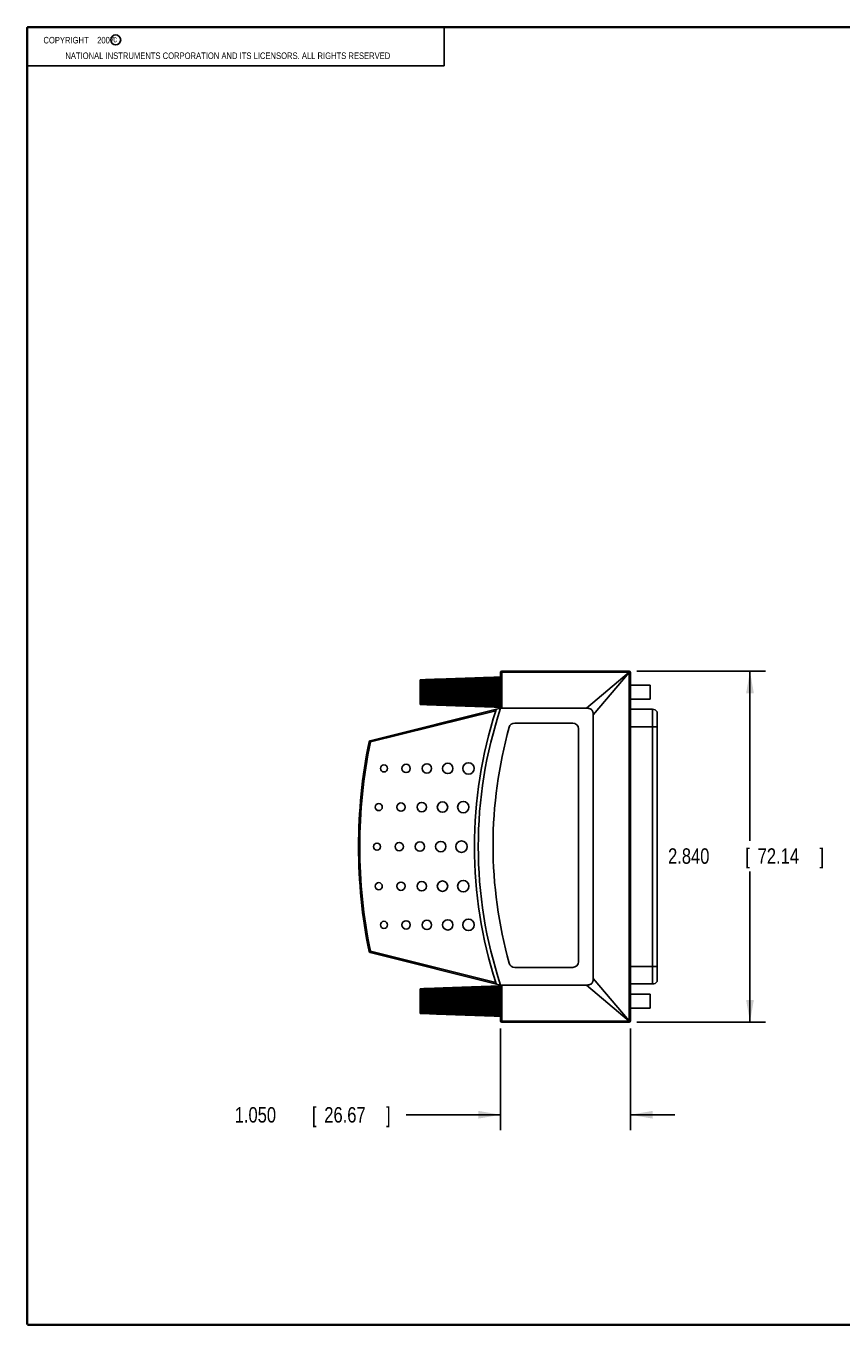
# Model space of a CAD drawing. Header units: inches. Extents: x 0.2 to 16.8, y 0.1 to 10.8.
# Tile 1 of 10: x 0.2 to 6.8, y 0.2 to 10.8. Entities that reach past the tile are written whole.
import ezdxf

# ---------------------------------------------------------------- set-up
doc = ezdxf.new("R2010")
doc.units = ezdxf.units.IN
doc.header["$LTSCALE"] = 0.935
doc.header["$MEASUREMENT"] = 0
doc.layers.get('0').update_dxf_attribs({"linetype": 'CONTINUOUS'})
doc.layers.add('DIMENSIONS', color=7, linetype='CONTINUOUS')
doc.styles.get("Standard").update_dxf_attribs({"font": 'txt', "width": 0.8})
doc.dimstyles.new('DIMSTYLE_1', dxfattribs={"dimtxt": 0.125, "dimasz": 0.18, "dimexe": 0.18, "dimexo": 0.0625, "dimgap": 0.09, "dimtad": 0, "dimtih": 1, "dimtoh": 1, "dimdec": 3, "dimzin": 4, "dimdsep": 46, "dimtxsty": 'STANDARD', "dimblk": '_FILLED', "dimblk1": '_FILLED', "dimblk2": '_FILLED', "dimcen": 0.09, "dimadec": 0, "dimazin": 0, "dimtp": 0.01, "dimtm": 0.01, "dimtfac": 1, "dimtdec": 3, "dimtofl": 0, "dimtmove": 0, "dimatfit": 3, "dimldrblk": '_FILLED', "dimfxl": 1, "dimtolj": 1, "dimtzin": 4, "dimarcsym": 0})

# ---------------------------------------------------------------- blocks, each defined once
blk = doc.blocks.new('_FILLED')
at = {"color": 0, "linetype": 'BYBLOCK'}
blk.add_solid([(0, 0), (-1, 0.174), (-1, -0.174)], dxfattribs=at)
blk = doc.blocks.new('*D0')
at = {"layer": 'DIMENSIONS', "color": 2, "linetype": 'CONTINUOUS'}
for p, q in [((4.081, 2.655), (4.081, 1.833)), ((5.131, 2.655), (5.131, 1.833)), ((4.081, 1.958), (3.317, 1.958)), ((5.131, 1.958), (5.491, 1.958))]:
    blk.add_line(p, q, dxfattribs=at)
at = {"layer": 'DIMENSIONS', "color": 2, "linetype": 'CONTINUOUS', "xscale": 0.18, "yscale": 0.18, "zscale": 0.18}
blk.add_blockref('_FILLED', (4.081, 1.958), dxfattribs=at)
at = {"layer": 'DIMENSIONS', "color": 2, "linetype": 'CONTINUOUS', "xscale": 0.18, "yscale": 0.18, "zscale": 0.18, "rotation": 180}
blk.add_blockref('_FILLED', (5.131, 1.958), dxfattribs=at)
at = {"layer": 'DIMENSIONS', "color": 2, "linetype": 'CONTINUOUS', "width": 0.8}
for s, p in [('1.050', (1.929, 1.895)), ('[', (2.554, 1.895)), ('26.67', (2.654, 1.895)), (']', (3.154, 1.895))]:
    blk.add_text(s, height=0.125, dxfattribs=at).set_placement(p)
blk = doc.blocks.new('*D1')
at = {"layer": 'DIMENSIONS', "color": 2, "linetype": 'CONTINUOUS'}
for p, q in [((5.183, 5.548), (6.224, 5.548)), ((6.099, 5.548), (6.099, 4.176)), ((6.099, 2.708), (6.099, 3.926)), ((5.183, 2.708), (6.224, 2.708))]:
    blk.add_line(p, q, dxfattribs=at)
at = {"layer": 'DIMENSIONS', "color": 2, "linetype": 'CONTINUOUS', "xscale": 0.18, "yscale": 0.18, "zscale": 0.18}
for p, rotation in [((6.099, 5.548), 90), ((6.099, 2.708), 270)]:
    blk.add_blockref('_FILLED', p, dxfattribs=dict(at, rotation=rotation))
at = {"layer": 'DIMENSIONS', "color": 2, "linetype": 'CONTINUOUS', "width": 0.8}
for s, p in [('2.840', (5.436, 3.989)), ('[', (6.061, 3.989)), ('72.14', (6.161, 3.989)), (']', (6.661, 3.989))]:
    blk.add_text(s, height=0.125, dxfattribs=at).set_placement(p)

msp = doc.modelspace()

# ---------------------------------------------------------------- linework, layer by layer
at = {"color": 2, "linetype": 'CONTINUOUS'}
for p, q in [((0.25, 10.7586), (3.625, 10.7586)), ((0.25, 10.7586), (0.25, 10.4456)), ((3.625, 10.7586), (3.625, 10.4456)), ((0.25, 10.4456), (3.625, 10.4456))]:
    msp.add_line(p, q, dxfattribs=at)
at = {"color": 7, "linetype": 'CONTINUOUS'}
for p, q in [((4.0809, 5.4843), (3.4309, 5.4628)), ((3.4309, 5.4774), (3.4309, 5.4775)), ((3.4309, 5.4628), (3.4309, 5.4772)), ((4.0809, 5.4752), (3.4309, 5.4551)), ((3.4734, 5.4792), (3.4609, 5.4788)), ((3.4609, 5.4785), (3.4609, 5.4788)), ((4.0809, 5.4914), (3.492, 5.471)), ((4.0809, 5.4962), (3.6531, 5.4811)), ((4.0809, 5.2477), (4.0809, 5.5377)), ((4.0909, 5.2502), (4.0909, 5.5477)), ((4.0909, 5.5477), (5.1209, 5.5477)), ((4.0909, 5.5394), (5.121, 5.5394)), ((5.121, 5.5394), (4.7772, 5.2477)), ((5.1225, 5.5379), (4.8309, 5.1941)), ((5.1225, 5.5379), (5.1225, 2.7176)), ((5.124, 5.5472), (5.1236, 5.5472)), ((5.1309, 5.5377), (5.1309, 2.7177)), ((4.0809, 5.4642), (3.4309, 5.4458)), ((3.4309, 5.3845), (3.4309, 5.4627)), ((4.0809, 5.4516), (3.4309, 5.4353)), ((4.0809, 5.4374), (3.4309, 5.4236)), ((4.0809, 5.4222), (3.4309, 5.411)), ((4.0809, 5.406), (3.4309, 5.3978)), ((4.0809, 5.3893), (3.4309, 5.3842)), ((3.4309, 5.3817), (3.4309, 5.3842)), ((3.4309, 5.3705), (3.4309, 5.3815)), ((3.4309, 5.278), (3.4309, 5.3704)), ((4.0809, 5.362), (3.4309, 5.3679)), ((5.1309, 5.4337), (5.2899, 5.4337)), ((5.2899, 5.4337), (5.2899, 5.3217)), ((4.0809, 5.3454), (3.4309, 5.3544)), ((4.0809, 5.3294), (3.4309, 5.3413)), ((4.0809, 5.3144), (3.4309, 5.3289)), ((4.0809, 5.3006), (3.4309, 5.3175)), ((4.0809, 5.2883), (3.4309, 5.3072)), ((4.0809, 5.2778), (3.4309, 5.2983)), ((4.0809, 5.2692), (3.4309, 5.291)), ((3.4609, 5.277), (3.4609, 5.2772)), ((4.0809, 5.2627), (3.5215, 5.2822)), ((4.0809, 5.2585), (3.7208, 5.2712)), ((5.1309, 5.3217), (5.2899, 5.3217)), ((3.0243, 4.9843), (4.0909, 5.2502)), ((4.0428, 5.228), (3.0267, 4.9746)), ((4.7772, 5.2477), (4.0809, 5.2477)), ((4.8309, 3.0614), (4.8309, 5.1941)), ((5.1309, 5.2392), (5.3089, 5.2392)), ((5.3089, 3.0162), (5.3089, 5.2392)), ((5.3486, 3.0359), (5.3486, 5.2195)), ((4.6649, 5.1277), (4.1948, 5.1277)), ((4.7109, 3.1967), (4.7109, 5.0817)), ((5.1309, 5.0972), (5.3486, 5.0972)), ((3.0267, 4.9746), (3.0169, 4.9766)), ((3.0267, 4.9746), (3.0243, 4.9843)), ((3.0267, 3.2809), (3.0169, 3.2789)), ((3.0267, 3.2809), (3.0243, 3.2712)), ((3.0243, 3.2712), (4.0909, 3.0053)), ((3.0267, 3.2809), (4.0428, 3.0275)), ((5.1309, 3.1583), (5.3486, 3.1583)), ((4.1948, 3.1507), (4.6649, 3.1507)), ((5.1225, 2.7176), (4.8309, 3.0614)), ((4.0809, 2.9843), (3.4309, 2.9628)), ((3.4309, 2.9774), (3.4309, 2.9775)), ((3.4309, 2.9628), (3.4309, 2.9772)), ((4.0809, 2.9752), (3.4309, 2.9551)), ((4.0809, 2.9642), (3.4309, 2.9458)), ((3.4309, 2.8845), (3.4309, 2.9627)), ((4.0809, 2.9516), (3.4309, 2.9353)), ((3.4734, 2.9792), (3.4609, 2.9788)), ((3.4609, 2.9785), (3.4609, 2.9788)), ((4.0809, 2.9914), (3.492, 2.971)), ((4.0809, 2.9962), (3.6531, 2.9811)), ((4.7772, 3.0077), (4.0809, 3.0077)), ((4.0809, 2.7177), (4.0809, 3.0077)), ((4.0909, 2.7077), (4.0909, 3.0053)), ((5.121, 2.7161), (4.7772, 3.0077)), ((5.1309, 3.0162), (5.3089, 3.0162)), ((4.0809, 2.9374), (3.4309, 2.9236)), ((4.0809, 2.9222), (3.4309, 2.911)), ((4.0809, 2.906), (3.4309, 2.8978)), ((4.0809, 2.8893), (3.4309, 2.8842)), ((3.4309, 2.8817), (3.4309, 2.8842)), ((3.4309, 2.8705), (3.4309, 2.8815)), ((3.4309, 2.778), (3.4309, 2.8704)), ((4.0809, 2.862), (3.4309, 2.8679)), ((4.0809, 2.8454), (3.4309, 2.8544)), ((4.0809, 2.8294), (3.4309, 2.8413)), ((5.1309, 2.9337), (5.2899, 2.9337)), ((5.2899, 2.9337), (5.2899, 2.8217)), ((4.0809, 2.8144), (3.4309, 2.8289)), ((4.0809, 2.8006), (3.4309, 2.8175)), ((4.0809, 2.7883), (3.4309, 2.8072)), ((4.0809, 2.7778), (3.4309, 2.7983)), ((4.0809, 2.7692), (3.4309, 2.791)), ((3.4609, 2.777), (3.4609, 2.7772)), ((4.0809, 2.7627), (3.5215, 2.7822)), ((4.0809, 2.7585), (3.7208, 2.7712)), ((5.1309, 2.8217), (5.2899, 2.8217)), ((5.121, 2.7161), (4.0909, 2.7161)), ((5.1209, 2.7077), (4.0909, 2.7077)), ((5.1236, 2.7083), (5.124, 2.7083))]:
    msp.add_line(p, q, dxfattribs=at)
at = {"color": 7, "linetype": 'CONTINUOUS', "const_width": 0.02}
for points in [[(0.25, 10.7586), (0.25, 0.2586)], [(16.75, 10.7586), (0.25, 10.7586)], [(0.25, 0.2586), (16.75, 0.2586)]]:
    msp.add_lwpolyline(points, dxfattribs=at)
at = {"color": 2, "linetype": 'CONTINUOUS'}
msp.add_circle((0.9659, 10.6562), 0.0403, dxfattribs=at)
at = {"color": 7, "linetype": 'CONTINUOUS'}
for centre, radius in [((3.1369, 4.7607), 0.0286), ((3.3164, 4.7607), 0.0336), ((3.4845, 4.7607), 0.0379), ((3.6526, 4.7607), 0.042), ((3.8207, 4.7607), 0.0462), ((3.0949, 4.4477), 0.0286), ((3.2744, 4.4477), 0.0336), ((3.4425, 4.4477), 0.0379), ((3.6106, 4.4477), 0.042), ((3.7787, 4.4477), 0.0462), ((3.0806, 4.1277), 0.0286), ((3.2601, 4.1277), 0.0336), ((3.4282, 4.1277), 0.0379), ((3.5963, 4.1277), 0.042), ((3.7644, 4.1277), 0.0462), ((3.0949, 3.8077), 0.0286), ((3.2744, 3.8077), 0.0336), ((3.4425, 3.8077), 0.0379), ((3.6106, 3.8077), 0.042), ((3.7787, 3.8077), 0.0462), ((3.1369, 3.4947), 0.0286), ((3.3164, 3.4947), 0.0336), ((3.4845, 3.4947), 0.0379), ((3.6526, 3.4947), 0.042), ((3.8207, 3.4947), 0.0462)]:
    msp.add_circle(centre, radius, dxfattribs=at)
for centre, radius, start, end in [((4.0909, 5.5377), 0.01, 90, 180), ((5.1209, 5.5377), 0.01, 0, 90), ((7.4556, 4.1277), 3.5857, 162.13151, 197.86849), ((7.4556, 4.1277), 3.5557, 161.63992, 198.36008), ((5.3089, 5.1892), 0.05, 37.30084, 90), ((7.5756, 4.1392), 3.5557, 164.42248, 195.57752), ((4.1948, 5.0817), 0.046, 90, 164.42248), ((4.6649, 5.0817), 0.046, 0, 90), ((7.1629, 4.1277), 4.232, 168.42906, 191.57094), ((7.1629, 4.1277), 4.222, 168.42906, 191.57094), ((3.0267, 4.9746), 0.01, 104, 168.42906), ((3.0267, 3.2809), 0.01, 191.57094, 256), ((4.1948, 3.1967), 0.046, 195.57752, 270), ((4.6649, 3.1967), 0.046, 270, 360), ((5.3089, 3.0662), 0.05, 270, 322.69916), ((4.0909, 2.7177), 0.01, 180, 270), ((5.1209, 2.7177), 0.01, 270, 360)]:
    msp.add_arc(centre, radius, start, end, dxfattribs=at)
for points, knots in [([(4.0809, 5.4987), (4.0075, 5.4963), (3.862, 5.4914), (3.6453, 5.4841), (3.502, 5.4792), (3.4309, 5.4768)], [0, 0, 0, 0, 0.3384376, 0.6718105, 1, 1, 1, 1]), ([(4.0809, 5.4976), (4.0075, 5.495), (3.862, 5.4899), (3.6453, 5.4823), (3.502, 5.4772), (3.4309, 5.4747)], [0, 0, 0, 0, 0.3384376, 0.6718104, 1, 1, 1, 1]), ([(4.0809, 5.4947), (4.0075, 5.4924), (3.862, 5.4877), (3.6453, 5.4808), (3.502, 5.4762), (3.4309, 5.4739)], [0, 0, 0, 0, 0.3384377, 0.6718105, 1, 1, 1, 1]), ([(4.0809, 5.4927), (4.0075, 5.4902), (3.862, 5.4852), (3.6453, 5.4778), (3.502, 5.4728), (3.4309, 5.4704)], [0, 0, 0, 0, 0.3384376, 0.6718105, 1, 1, 1, 1]), ([(4.0809, 5.4884), (4.0075, 5.4863), (3.862, 5.482), (3.6453, 5.4756), (3.502, 5.4713), (3.4309, 5.4692)], [0, 0, 0, 0, 0.3384377, 0.6718106, 1, 1, 1, 1]), ([(4.0809, 5.4856), (4.0075, 5.4832), (3.862, 5.4784), (3.6453, 5.4713), (3.502, 5.4666), (3.4309, 5.4642)], [0, 0, 0, 0, 0.3384376, 0.6718105, 1, 1, 1, 1]), ([(4.0809, 5.48), (4.0075, 5.478), (3.862, 5.4742), (3.6453, 5.4684), (3.502, 5.4646), (3.4309, 5.4627)], [0, 0, 0, 0, 0.3384378, 0.6718107, 1, 1, 1, 1]), ([(3.4309, 5.4775), (3.4342, 5.4776), (3.4409, 5.4778), (3.4509, 5.4782), (3.4575, 5.4784), (3.4609, 5.4785)], [0, 0, 0, 0, 0.3331593, 0.6664928, 1, 1, 1, 1]), ([(4.0809, 5.4765), (4.0075, 5.4742), (3.862, 5.4697), (3.6453, 5.463), (3.502, 5.4586), (3.4309, 5.4564)], [0, 0, 0, 0, 0.3384377, 0.6718106, 1, 1, 1, 1]), ([(4.0809, 5.5001), (4.0075, 5.4975), (3.862, 5.4924), (3.6553, 5.4851), (3.522, 5.4804), (3.4609, 5.4782)], [0, 0, 0, 0, 0.3548193, 0.7043288, 1, 1, 1, 1]), ([(4.0809, 5.5004), (4.011, 5.498), (3.8722, 5.4931), (3.6697, 5.4861), (3.537, 5.4815), (3.4733, 5.4792)], [0, 0, 0, 0, 0.345079, 0.6852596, 1, 1, 1, 1]), ([(4.0809, 5.5377), (4.0809, 5.538), (4.0816, 5.5385), (4.083, 5.5388), (4.0852, 5.5391), (4.0879, 5.5393), (4.0898, 5.5394), (4.0909, 5.5394)], [0, 0, 0, 0, 0.0674761, 0.2116201, 0.4286471, 0.6999976, 1, 1, 1, 1]), ([(5.121, 5.5394), (5.1208, 5.5401), (5.1204, 5.5415), (5.1202, 5.5434), (5.1203, 5.5449), (5.1207, 5.5461), (5.1216, 5.5468), (5.1223, 5.547), (5.1227, 5.5471)], [0, 0, 0, 0, 0.2620714, 0.4734946, 0.6360605, 0.762418, 0.8748839, 1, 1, 1, 1]), ([(5.1264, 5.5461), (5.1261, 5.5456), (5.1254, 5.5444), (5.1244, 5.5425), (5.1234, 5.5403), (5.1228, 5.5387), (5.1225, 5.5379)], [0, 0, 0, 0, 0.2050125, 0.4413671, 0.7064957, 1, 1, 1, 1]), ([(4.0809, 5.4695), (4.0075, 5.4679), (3.862, 5.4645), (3.6453, 5.4595), (3.502, 5.4562), (3.4309, 5.4545)], [0, 0, 0, 0, 0.3384379, 0.6718108, 1, 1, 1, 1]), ([(4.0809, 5.4654), (4.0075, 5.4633), (3.862, 5.4592), (3.6453, 5.4531), (3.502, 5.4491), (3.4309, 5.447)], [0, 0, 0, 0, 0.3384378, 0.6718107, 1, 1, 1, 1]), ([(4.0809, 5.4573), (4.0075, 5.4559), (3.862, 5.4531), (3.6453, 5.449), (3.502, 5.4462), (3.4309, 5.4448)], [0, 0, 0, 0, 0.338438, 0.6718109, 1, 1, 1, 1]), ([(4.0809, 5.4526), (4.0075, 5.4507), (3.862, 5.4471), (3.6453, 5.4417), (3.502, 5.4381), (3.4309, 5.4363)], [0, 0, 0, 0, 0.3384379, 0.6718107, 1, 1, 1, 1]), ([(4.0809, 5.4436), (4.0075, 5.4425), (3.862, 5.4403), (3.6453, 5.4371), (3.502, 5.4349), (3.4309, 5.4339)], [0, 0, 0, 0, 0.338438, 0.6718109, 1, 1, 1, 1]), ([(4.0809, 5.4383), (4.0075, 5.4367), (3.862, 5.4337), (3.6453, 5.4291), (3.502, 5.426), (3.4309, 5.4245)], [0, 0, 0, 0, 0.3384379, 0.6718108, 1, 1, 1, 1]), ([(4.0809, 5.4285), (4.0075, 5.4277), (3.862, 5.4262), (3.6453, 5.424), (3.502, 5.4225), (3.4309, 5.4218)], [0, 0, 0, 0, 0.3384381, 0.671811, 1, 1, 1, 1]), ([(4.0809, 5.4229), (4.0075, 5.4216), (3.862, 5.4191), (3.6453, 5.4154), (3.502, 5.413), (3.4309, 5.4117)], [0, 0, 0, 0, 0.338438, 0.6718109, 1, 1, 1, 1]), ([(4.0809, 5.4125), (4.0075, 5.4121), (3.862, 5.4113), (3.6453, 5.4101), (3.502, 5.4093), (3.4309, 5.4089)], [0, 0, 0, 0, 0.3384381, 0.671811, 1, 1, 1, 1]), ([(4.0809, 5.4065), (4.0075, 5.4056), (3.862, 5.4038), (3.6453, 5.401), (3.502, 5.3992), (3.4309, 5.3983)], [0, 0, 0, 0, 0.3384381, 0.671811, 1, 1, 1, 1]), ([(4.0809, 5.3957), (4.0075, 5.3957), (3.862, 5.3956), (3.6453, 5.3955), (3.502, 5.3954), (3.4309, 5.3953)], [0, 0, 0, 0, 0.3384381, 0.671811, 1, 1, 1, 1]), ([(4.0809, 5.3897), (4.0075, 5.3891), (3.862, 5.3879), (3.6453, 5.3862), (3.502, 5.3851), (3.4309, 5.3845)], [0, 0, 0, 0, 0.3384381, 0.671811, 1, 1, 1, 1]), ([(4.0809, 5.3787), (4.0075, 5.379), (3.862, 5.3796), (3.6453, 5.3805), (3.502, 5.3812), (3.4309, 5.3815)], [0, 0, 0, 0, 0.3384381, 0.671811, 1, 1, 1, 1]), ([(4.0809, 5.3725), (4.0075, 5.3723), (3.862, 5.3719), (3.6453, 5.3712), (3.502, 5.3708), (3.4309, 5.3705)], [0, 0, 0, 0, 0.3384381, 0.671811, 1, 1, 1, 1]), ([(4.0809, 5.3616), (4.0075, 5.3623), (3.862, 5.3636), (3.6453, 5.3656), (3.502, 5.3669), (3.4309, 5.3675)], [0, 0, 0, 0, 0.3384381, 0.671811, 1, 1, 1, 1]), ([(4.0809, 5.3555), (4.0075, 5.3557), (3.862, 5.3559), (3.6453, 5.3563), (3.502, 5.3566), (3.4309, 5.3567)], [0, 0, 0, 0, 0.3384381, 0.671811, 1, 1, 1, 1]), ([(4.0809, 5.3448), (4.0075, 5.3458), (3.862, 5.3478), (3.6453, 5.3508), (3.502, 5.3528), (3.4309, 5.3538)], [0, 0, 0, 0, 0.3384381, 0.6718109, 1, 1, 1, 1]), ([(4.0809, 5.339), (4.0075, 5.3394), (3.862, 5.3404), (3.6453, 5.3419), (3.502, 5.3429), (3.4309, 5.3433)], [0, 0, 0, 0, 0.3384381, 0.671811, 1, 1, 1, 1]), ([(4.0809, 5.3287), (4.0075, 5.33), (3.862, 5.3327), (3.6453, 5.3366), (3.502, 5.3392), (3.4309, 5.3405)], [0, 0, 0, 0, 0.338438, 0.6718109, 1, 1, 1, 1]), ([(4.0809, 5.3231), (4.0075, 5.324), (3.862, 5.3256), (3.6453, 5.3281), (3.502, 5.3298), (3.4309, 5.3306)], [0, 0, 0, 0, 0.3384381, 0.671811, 1, 1, 1, 1]), ([(4.0809, 5.3135), (4.0075, 5.3151), (3.862, 5.3184), (3.6453, 5.3232), (3.502, 5.3264), (3.4309, 5.3279)], [0, 0, 0, 0, 0.3384379, 0.6718108, 1, 1, 1, 1]), ([(4.0809, 5.3084), (4.0075, 5.3095), (3.862, 5.3119), (3.6453, 5.3153), (3.502, 5.3176), (3.4309, 5.3188)], [0, 0, 0, 0, 0.338438, 0.6718109, 1, 1, 1, 1]), ([(4.0809, 5.2996), (4.0075, 5.3015), (3.862, 5.3052), (3.6453, 5.3108), (3.502, 5.3145), (3.4309, 5.3164)], [0, 0, 0, 0, 0.3384378, 0.6718107, 1, 1, 1, 1]), ([(4.0809, 5.295), (4.0075, 5.2964), (3.862, 5.2994), (3.6453, 5.3038), (3.502, 5.3067), (3.4309, 5.3081)], [0, 0, 0, 0, 0.338438, 0.6718108, 1, 1, 1, 1]), ([(4.0809, 5.2872), (4.0075, 5.2893), (3.862, 5.2935), (3.6453, 5.2998), (3.502, 5.3039), (3.4309, 5.306)], [0, 0, 0, 0, 0.3384378, 0.6718106, 1, 1, 1, 1]), ([(4.0809, 5.2832), (4.0075, 5.2849), (3.862, 5.2884), (3.6453, 5.2936), (3.502, 5.2971), (3.4309, 5.2988)], [0, 0, 0, 0, 0.3384379, 0.6718108, 1, 1, 1, 1]), ([(4.0809, 5.2765), (4.0075, 5.2788), (3.862, 5.2834), (3.6453, 5.2902), (3.502, 5.2947), (3.4309, 5.297)], [0, 0, 0, 0, 0.3384377, 0.6718106, 1, 1, 1, 1]), ([(4.0809, 5.2732), (4.0075, 5.2752), (3.862, 5.2792), (3.6453, 5.2851), (3.502, 5.2891), (3.4309, 5.291)], [0, 0, 0, 0, 0.3384378, 0.6718107, 1, 1, 1, 1]), ([(4.0809, 5.2679), (4.0075, 5.2703), (3.862, 5.2752), (3.6453, 5.2824), (3.502, 5.2872), (3.4309, 5.2896)], [0, 0, 0, 0, 0.3384376, 0.6718105, 1, 1, 1, 1]), ([(4.0809, 5.2653), (4.0075, 5.2675), (3.862, 5.2719), (3.6453, 5.2784), (3.502, 5.2828), (3.4309, 5.2849)], [0, 0, 0, 0, 0.3384377, 0.6718106, 1, 1, 1, 1]), ([(4.0809, 5.2613), (4.0075, 5.2639), (3.862, 5.2689), (3.6453, 5.2764), (3.502, 5.2814), (3.4309, 5.2839)], [0, 0, 0, 0, 0.3384376, 0.6718105, 1, 1, 1, 1]), ([(4.0809, 5.2596), (4.0075, 5.2619), (3.862, 5.2667), (3.6453, 5.2737), (3.502, 5.2783), (3.4309, 5.2807)], [0, 0, 0, 0, 0.3384377, 0.6718105, 1, 1, 1, 1]), ([(4.0809, 5.2571), (4.0075, 5.2597), (3.862, 5.2648), (3.6453, 5.2724), (3.502, 5.2775), (3.4309, 5.28)], [0, 0, 0, 0, 0.3384376, 0.6718104, 1, 1, 1, 1]), ([(3.4609, 5.277), (3.4575, 5.2771), (3.4509, 5.2773), (3.4409, 5.2777), (3.4342, 5.2779), (3.4309, 5.278)], [0, 0, 0, 0, 0.3335069, 0.6668404, 1, 1, 1, 1]), ([(4.0809, 5.2561), (4.0075, 5.2586), (3.862, 5.2636), (3.6553, 5.2706), (3.522, 5.2752), (3.4609, 5.2772)], [0, 0, 0, 0, 0.3548243, 0.7043387, 1, 1, 1, 1]), ([(4.0809, 5.2552), (4.011, 5.2576), (3.8722, 5.2625), (3.6655, 5.2697), (3.5287, 5.2746), (3.4609, 5.277)], [0, 0, 0, 0, 0.3381696, 0.671539, 1, 1, 1, 1]), ([(4.0508, 5.2403), (4.0499, 5.24), (4.0482, 5.2394), (4.0463, 5.2373), (4.045, 5.2346), (4.0439, 5.2314), (4.0432, 5.2291), (4.0428, 5.228)], [0, 0, 0, 0, 0.1781738, 0.3468888, 0.5383068, 0.7593078, 1, 1, 1, 1]), ([(4.8309, 5.1941), (4.8309, 5.198), (4.8305, 5.2055), (4.8287, 5.216), (4.8254, 5.2248), (4.8209, 5.232), (4.8152, 5.2378), (4.8079, 5.2423), (4.7991, 5.2455), (4.7886, 5.2474), (4.7812, 5.2477), (4.7772, 5.2477)], [0, 0, 0, 0, 0.1354994, 0.255704, 0.3616155, 0.45552, 0.54448, 0.6383845, 0.744296, 0.8645006, 1, 1, 1, 1]), ([(4.7772, 3.0077), (4.7812, 3.0077), (4.7886, 3.0081), (4.7991, 3.01), (4.8079, 3.0132), (4.8152, 3.0177), (4.8209, 3.0235), (4.8254, 3.0307), (4.8287, 3.0395), (4.8305, 3.05), (4.8309, 3.0575), (4.8309, 3.0614)], [0, 0, 0, 0, 0.1354994, 0.255704, 0.3616155, 0.45552, 0.54448, 0.6383845, 0.744296, 0.8645006, 1, 1, 1, 1]), ([(4.0809, 2.9987), (4.0075, 2.9963), (3.862, 2.9914), (3.6453, 2.9841), (3.502, 2.9792), (3.4309, 2.9768)], [0, 0, 0, 0, 0.3384376, 0.6718105, 1, 1, 1, 1]), ([(4.0809, 2.9976), (4.0075, 2.995), (3.862, 2.9899), (3.6453, 2.9823), (3.502, 2.9772), (3.4309, 2.9747)], [0, 0, 0, 0, 0.3384376, 0.6718104, 1, 1, 1, 1]), ([(4.0809, 2.9947), (4.0075, 2.9924), (3.862, 2.9877), (3.6453, 2.9808), (3.502, 2.9762), (3.4309, 2.9739)], [0, 0, 0, 0, 0.3384377, 0.6718105, 1, 1, 1, 1]), ([(4.0809, 2.9927), (4.0075, 2.9902), (3.862, 2.9852), (3.6453, 2.9778), (3.502, 2.9728), (3.4309, 2.9704)], [0, 0, 0, 0, 0.3384376, 0.6718105, 1, 1, 1, 1]), ([(4.0809, 2.9884), (4.0075, 2.9863), (3.862, 2.982), (3.6453, 2.9756), (3.502, 2.9713), (3.4309, 2.9692)], [0, 0, 0, 0, 0.3384377, 0.6718106, 1, 1, 1, 1]), ([(4.0809, 2.9856), (4.0075, 2.9832), (3.862, 2.9784), (3.6453, 2.9713), (3.502, 2.9666), (3.4309, 2.9642)], [0, 0, 0, 0, 0.3384376, 0.6718105, 1, 1, 1, 1]), ([(4.0809, 2.98), (4.0075, 2.978), (3.862, 2.9742), (3.6453, 2.9684), (3.502, 2.9646), (3.4309, 2.9627)], [0, 0, 0, 0, 0.3384378, 0.6718107, 1, 1, 1, 1]), ([(3.4309, 2.9775), (3.4342, 2.9776), (3.4409, 2.9778), (3.4509, 2.9782), (3.4575, 2.9784), (3.4609, 2.9785)], [0, 0, 0, 0, 0.3331593, 0.6664928, 1, 1, 1, 1]), ([(4.0809, 2.9765), (4.0075, 2.9742), (3.862, 2.9697), (3.6453, 2.963), (3.502, 2.9586), (3.4309, 2.9564)], [0, 0, 0, 0, 0.3384377, 0.6718106, 1, 1, 1, 1]), ([(4.0809, 2.9695), (4.0075, 2.9679), (3.862, 2.9645), (3.6453, 2.9595), (3.502, 2.9562), (3.4309, 2.9545)], [0, 0, 0, 0, 0.3384379, 0.6718108, 1, 1, 1, 1]), ([(4.0809, 2.9654), (4.0075, 2.9633), (3.862, 2.9592), (3.6453, 2.9531), (3.502, 2.9491), (3.4309, 2.947)], [0, 0, 0, 0, 0.3384378, 0.6718107, 1, 1, 1, 1]), ([(4.0809, 2.9573), (4.0075, 2.9559), (3.862, 2.9531), (3.6453, 2.949), (3.502, 2.9462), (3.4309, 2.9448)], [0, 0, 0, 0, 0.338438, 0.6718109, 1, 1, 1, 1]), ([(4.0809, 2.9526), (4.0075, 2.9507), (3.862, 2.9471), (3.6453, 2.9417), (3.502, 2.9381), (3.4309, 2.9363)], [0, 0, 0, 0, 0.3384379, 0.6718107, 1, 1, 1, 1]), ([(4.0809, 3.0001), (4.0075, 2.9975), (3.862, 2.9924), (3.6553, 2.9851), (3.522, 2.9804), (3.4609, 2.9782)], [0, 0, 0, 0, 0.3548193, 0.7043288, 1, 1, 1, 1]), ([(4.0809, 3.0004), (4.011, 2.998), (3.8722, 2.9931), (3.6697, 2.9861), (3.537, 2.9815), (3.4733, 2.9792)], [0, 0, 0, 0, 0.345079, 0.6852596, 1, 1, 1, 1]), ([(4.0428, 3.0275), (4.0432, 3.0264), (4.0439, 3.0241), (4.045, 3.0209), (4.0463, 3.0182), (4.0482, 3.0161), (4.0499, 3.0155), (4.0508, 3.0152)], [0, 0, 0, 0, 0.240686, 0.4616891, 0.6531088, 0.8218251, 1, 1, 1, 1]), ([(4.0809, 2.9436), (4.0075, 2.9425), (3.862, 2.9403), (3.6453, 2.9371), (3.502, 2.9349), (3.4309, 2.9339)], [0, 0, 0, 0, 0.338438, 0.6718109, 1, 1, 1, 1]), ([(4.0809, 2.9383), (4.0075, 2.9367), (3.862, 2.9337), (3.6453, 2.9291), (3.502, 2.926), (3.4309, 2.9245)], [0, 0, 0, 0, 0.3384379, 0.6718108, 1, 1, 1, 1]), ([(4.0809, 2.9285), (4.0075, 2.9277), (3.862, 2.9262), (3.6453, 2.924), (3.502, 2.9225), (3.4309, 2.9218)], [0, 0, 0, 0, 0.3384381, 0.671811, 1, 1, 1, 1]), ([(4.0809, 2.9229), (4.0075, 2.9216), (3.862, 2.9191), (3.6453, 2.9154), (3.502, 2.913), (3.4309, 2.9117)], [0, 0, 0, 0, 0.338438, 0.6718109, 1, 1, 1, 1]), ([(4.0809, 2.9125), (4.0075, 2.9121), (3.862, 2.9113), (3.6453, 2.9101), (3.502, 2.9093), (3.4309, 2.9089)], [0, 0, 0, 0, 0.3384381, 0.671811, 1, 1, 1, 1]), ([(4.0809, 2.9065), (4.0075, 2.9056), (3.862, 2.9038), (3.6453, 2.901), (3.502, 2.8992), (3.4309, 2.8983)], [0, 0, 0, 0, 0.3384381, 0.671811, 1, 1, 1, 1]), ([(4.0809, 2.8957), (4.0075, 2.8957), (3.862, 2.8956), (3.6453, 2.8955), (3.502, 2.8954), (3.4309, 2.8953)], [0, 0, 0, 0, 0.3384381, 0.671811, 1, 1, 1, 1]), ([(4.0809, 2.8897), (4.0075, 2.8891), (3.862, 2.8879), (3.6453, 2.8862), (3.502, 2.8851), (3.4309, 2.8845)], [0, 0, 0, 0, 0.3384381, 0.671811, 1, 1, 1, 1]), ([(4.0809, 2.8787), (4.0075, 2.879), (3.862, 2.8796), (3.6453, 2.8805), (3.502, 2.8812), (3.4309, 2.8815)], [0, 0, 0, 0, 0.3384381, 0.671811, 1, 1, 1, 1]), ([(4.0809, 2.8725), (4.0075, 2.8723), (3.862, 2.8719), (3.6453, 2.8712), (3.502, 2.8708), (3.4309, 2.8705)], [0, 0, 0, 0, 0.3384381, 0.671811, 1, 1, 1, 1]), ([(4.0809, 2.8616), (4.0075, 2.8623), (3.862, 2.8636), (3.6453, 2.8656), (3.502, 2.8669), (3.4309, 2.8675)], [0, 0, 0, 0, 0.3384381, 0.671811, 1, 1, 1, 1]), ([(4.0809, 2.8555), (4.0075, 2.8557), (3.862, 2.8559), (3.6453, 2.8563), (3.502, 2.8566), (3.4309, 2.8567)], [0, 0, 0, 0, 0.3384381, 0.671811, 1, 1, 1, 1]), ([(4.0809, 2.8448), (4.0075, 2.8458), (3.862, 2.8478), (3.6453, 2.8508), (3.502, 2.8528), (3.4309, 2.8538)], [0, 0, 0, 0, 0.3384381, 0.6718109, 1, 1, 1, 1]), ([(4.0809, 2.839), (4.0075, 2.8394), (3.862, 2.8404), (3.6453, 2.8419), (3.502, 2.8429), (3.4309, 2.8433)], [0, 0, 0, 0, 0.3384381, 0.671811, 1, 1, 1, 1]), ([(4.0809, 2.8287), (4.0075, 2.83), (3.862, 2.8327), (3.6453, 2.8366), (3.502, 2.8392), (3.4309, 2.8405)], [0, 0, 0, 0, 0.338438, 0.6718109, 1, 1, 1, 1]), ([(4.0809, 2.8231), (4.0075, 2.824), (3.862, 2.8256), (3.6453, 2.8281), (3.502, 2.8298), (3.4309, 2.8306)], [0, 0, 0, 0, 0.3384381, 0.671811, 1, 1, 1, 1]), ([(4.0809, 2.8135), (4.0075, 2.8151), (3.862, 2.8184), (3.6453, 2.8232), (3.502, 2.8264), (3.4309, 2.8279)], [0, 0, 0, 0, 0.3384379, 0.6718108, 1, 1, 1, 1]), ([(4.0809, 2.8084), (4.0075, 2.8095), (3.862, 2.8119), (3.6453, 2.8153), (3.502, 2.8176), (3.4309, 2.8188)], [0, 0, 0, 0, 0.338438, 0.6718109, 1, 1, 1, 1]), ([(4.0809, 2.7996), (4.0075, 2.8015), (3.862, 2.8052), (3.6453, 2.8108), (3.502, 2.8145), (3.4309, 2.8164)], [0, 0, 0, 0, 0.3384378, 0.6718107, 1, 1, 1, 1]), ([(4.0809, 2.795), (4.0075, 2.7964), (3.862, 2.7994), (3.6453, 2.8038), (3.502, 2.8067), (3.4309, 2.8081)], [0, 0, 0, 0, 0.338438, 0.6718108, 1, 1, 1, 1]), ([(4.0809, 2.7872), (4.0075, 2.7893), (3.862, 2.7935), (3.6453, 2.7998), (3.502, 2.8039), (3.4309, 2.806)], [0, 0, 0, 0, 0.3384378, 0.6718106, 1, 1, 1, 1]), ([(4.0809, 2.7832), (4.0075, 2.7849), (3.862, 2.7884), (3.6453, 2.7936), (3.502, 2.7971), (3.4309, 2.7988)], [0, 0, 0, 0, 0.3384379, 0.6718108, 1, 1, 1, 1]), ([(4.0809, 2.7765), (4.0075, 2.7788), (3.862, 2.7834), (3.6453, 2.7902), (3.502, 2.7947), (3.4309, 2.797)], [0, 0, 0, 0, 0.3384377, 0.6718106, 1, 1, 1, 1]), ([(4.0809, 2.7732), (4.0075, 2.7752), (3.862, 2.7792), (3.6453, 2.7851), (3.502, 2.7891), (3.4309, 2.791)], [0, 0, 0, 0, 0.3384378, 0.6718107, 1, 1, 1, 1]), ([(4.0809, 2.7679), (4.0075, 2.7703), (3.862, 2.7752), (3.6453, 2.7824), (3.502, 2.7872), (3.4309, 2.7896)], [0, 0, 0, 0, 0.3384376, 0.6718105, 1, 1, 1, 1]), ([(4.0809, 2.7653), (4.0075, 2.7675), (3.862, 2.7719), (3.6453, 2.7784), (3.502, 2.7828), (3.4309, 2.7849)], [0, 0, 0, 0, 0.3384377, 0.6718106, 1, 1, 1, 1]), ([(4.0809, 2.7613), (4.0075, 2.7639), (3.862, 2.7689), (3.6453, 2.7764), (3.502, 2.7814), (3.4309, 2.7839)], [0, 0, 0, 0, 0.3384376, 0.6718105, 1, 1, 1, 1]), ([(4.0809, 2.7596), (4.0075, 2.7619), (3.862, 2.7667), (3.6453, 2.7737), (3.502, 2.7783), (3.4309, 2.7807)], [0, 0, 0, 0, 0.3384377, 0.6718105, 1, 1, 1, 1]), ([(4.0809, 2.7571), (4.0075, 2.7597), (3.862, 2.7648), (3.6453, 2.7724), (3.502, 2.7775), (3.4309, 2.78)], [0, 0, 0, 0, 0.3384376, 0.6718104, 1, 1, 1, 1]), ([(3.4609, 2.777), (3.4575, 2.7771), (3.4509, 2.7773), (3.4409, 2.7777), (3.4342, 2.7779), (3.4309, 2.778)], [0, 0, 0, 0, 0.3335069, 0.6668404, 1, 1, 1, 1]), ([(4.0809, 2.7561), (4.0075, 2.7586), (3.862, 2.7636), (3.6553, 2.7706), (3.522, 2.7752), (3.4609, 2.7772)], [0, 0, 0, 0, 0.3548243, 0.7043387, 1, 1, 1, 1]), ([(4.0809, 2.7552), (4.011, 2.7576), (3.8722, 2.7625), (3.6655, 2.7697), (3.5287, 2.7746), (3.4609, 2.777)], [0, 0, 0, 0, 0.3381696, 0.671539, 1, 1, 1, 1]), ([(4.0809, 2.7177), (4.0809, 2.7175), (4.0816, 2.717), (4.083, 2.7167), (4.0852, 2.7164), (4.0879, 2.7162), (4.0898, 2.7161), (4.0909, 2.7161)], [0, 0, 0, 0, 0.0674761, 0.2116201, 0.4286471, 0.6999976, 1, 1, 1, 1]), ([(5.121, 2.7161), (5.1208, 2.7154), (5.1204, 2.714), (5.1202, 2.7121), (5.1203, 2.7106), (5.1207, 2.7094), (5.1216, 2.7087), (5.1223, 2.7085), (5.1227, 2.7084)], [0, 0, 0, 0, 0.2620714, 0.4734946, 0.6360605, 0.762418, 0.8748839, 1, 1, 1, 1]), ([(5.1225, 2.7176), (5.1228, 2.7168), (5.1234, 2.7152), (5.1244, 2.713), (5.1254, 2.7111), (5.1261, 2.7099), (5.1264, 2.7094)], [0, 0, 0, 0, 0.2935221, 0.5586392, 0.7949935, 1, 1, 1, 1])]:
    msp.add_open_spline(points, degree=3, knots=knots, dxfattribs=at)
for points in [[(3.4609, 5.4782), (3.4509, 5.4779), (3.4409, 5.4775), (3.4309, 5.4772)], [(5.1227, 5.5471), (5.123, 5.5471), (5.1233, 5.5472), (5.1236, 5.5472)], [(3.4609, 5.2772), (3.4509, 5.2776), (3.4409, 5.2779), (3.4309, 5.2783)], [(3.4609, 2.9782), (3.4509, 2.9779), (3.4409, 2.9775), (3.4309, 2.9772)], [(3.4609, 2.7772), (3.4509, 2.7776), (3.4409, 2.7779), (3.4309, 2.7783)], [(5.1227, 2.7084), (5.123, 2.7084), (5.1233, 2.7083), (5.1236, 2.7083)]]:
    msp.add_open_spline(points, degree=3, dxfattribs=at)

# ---------------------------------------------------------------- texts
at = {"color": 2, "linetype": 'CONTINUOUS', "width": 0.8}
for s, p in [('c', (0.946, 10.6363)), ('NATIONAL INSTRUMENTS CORPORATION AND ITS LICENSORS. ALL RIGHTS RESERVED', (0.5583, 10.5016))]:
    msp.add_text(s, height=0.053, dxfattribs=at).set_placement(p)
at = {"color": 2, "linetype": 'CONTINUOUS', "insert": (0.3125, 10.6805), "char_height": 0.053, "width": 0.8904, "attachment_point": 1}
msp.add_mtext('    COPYRIGHT    2007', dxfattribs=at)

# ---------------------------------------------------------------- dimensions: what is measured, and where the dimension line sits
at = {"layer": 'DIMENSIONS', "color": 2, "linetype": 'CONTINUOUS'}
for base, p1, p2, angle, picture, middle in [((6.0986, 2.7077), (5.1834, 5.5477), (5.1834, 2.7077), 270, '*D1', (6.0986, 4.0512)), ((4.0809, 1.9577), (5.1309, 2.6552), (4.0809, 2.6552), 180, '*D0', (2.5916, 1.9577))]:
    dim = msp.add_linear_dim(base=base, p1=p1, p2=p2, angle=angle, dimstyle='DIMSTYLE_1', dxfattribs=at)
    dim.commit()
    dim.dimension.update_dxf_attribs({"geometry": picture, "text_midpoint": middle, "dimtype": 160})

doc.saveas('drawing.dxf')
